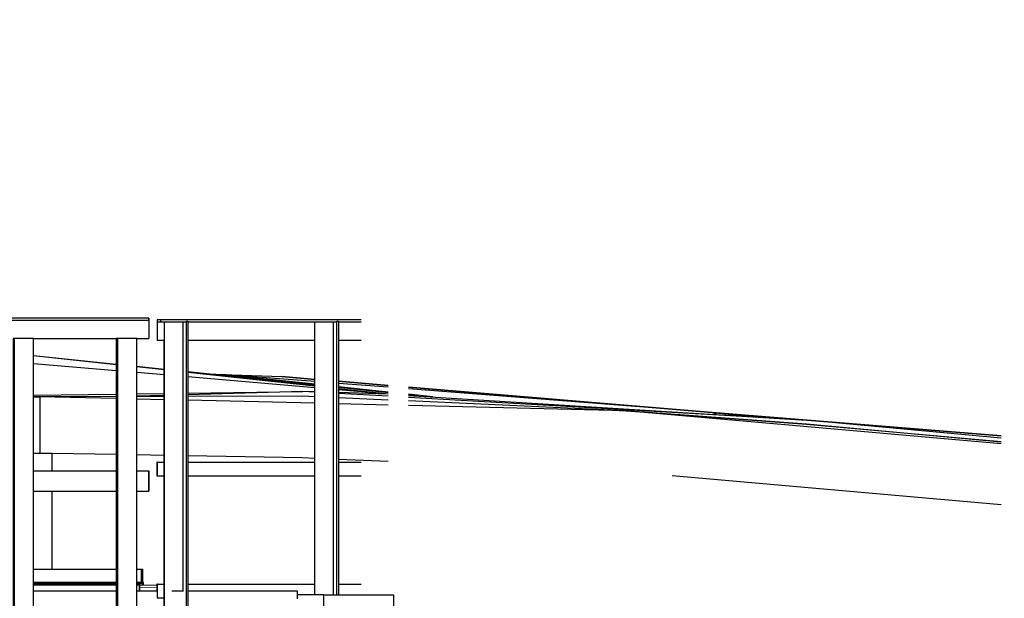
# Model space of a CAD drawing. Extents: x -805 to 3526, y -961 to 1039.
# Tile 110 of 256: x 288.45 to 292.08, y 36.56 to 38.7. Entities that reach past the tile are written whole.
import ezdxf

# ---------------------------------------------------------------- set-up
doc = ezdxf.new("R2010")
doc.units = 0
doc.linetypes.add('AUSGEZOGEN', pattern=[2, 1, 1])
doc.layers.get('0').update_dxf_attribs({"color": 251})
for name, color, linetype, lineweight in [('P-HP-Dorsten 2022 - Ansicht$0$IFCOUT_Oberbau_IFC_RVT-1-Schnitt 8$0$A-GENM', 13, 'Continuous', 9), ('P-HP-Dorsten 2022 - Ansicht$0$VE22-087 - Bf_Dorsten-Hervest ModellRevit2021_rvt-1-Schnitt 8$0$A-FLOR', 192, 'Continuous', 9), ('P-HP-Dorsten 2022 - Ansicht$0$VE22-087 - Bf_Dorsten-Hervest ModellRevit2021_rvt-1-Schnitt 8$0$A-FLOR-HRAL', 11, 'Continuous', 9), ('P-HP-Dorsten 2022 - Ansicht$0$VE22-087 - Bf_Dorsten-Hervest ModellRevit2021_rvt-1-Schnitt 8$0$A-WALL', 113, 'Continuous', 9), ('P-HP-Dorsten 2022 - Ansicht$0$VE22-087 - Bf_Dorsten-Hervest ModellRevit2021_rvt-1-Schnitt 8$0$S-BEAM', 12, 'Continuous', 9), ('TTK-B-Bestand', 252, 'Continuous', 35), ('TTK-P-Treppe unten', 12, 'Continuous', 25)]:
    doc.layers.add(name, color=color, linetype=linetype, lineweight=lineweight)
doc.layers.add('TTK-P-Bahnsteig', color=12, linetype='Continuous')
doc.layers.add('TTK-P-TEXT', color=12, linetype='AUSGEZOGEN')
doc.styles.add('AKG DIN 6776', font='AKG_DIN67.TTF')
doc.dimstyles.new('TTK$6', dxfattribs={"dimtxt": 2.5, "dimasz": 2.5, "dimexe": 3.5, "dimexo": 0.1, "dimgap": 1, "dimtad": 1, "dimzin": 0, "dimtxsty": 'AKG DIN 6776', "dimblk": 'OBLIQUE', "dimcen": -0.09, "dimdle": 3, "dimse1": 1, "dimse2": 1, "dimclrd": 256, "dimclre": 256, "dimclrt": 256, "dimadec": 3, "dimazin": 0, "dimtfac": 1, "dimtofl": 0, "dimtmove": 0, "dimatfit": 3, "dimldrblk": 'OBLIQUE', "dimfxl": 7, "dimfxlon": 1, "dimtolj": 1, "dimtzin": 0, "dimlwd": -1, "dimlwe": -1, "dimarcsym": 0})

# ---------------------------------------------------------------- blocks, each defined once
blk = doc.blocks.new('*D549')
at = {"layer": 'DEFPOINTS', "color": 0}
for p in [(1594.653, 36.7397), (1594.3062, 36.5752), (8.2233, 0)]:
    blk.add_point(p, dxfattribs=at)
at = {"layer": 'TTK-B-Bestand', "insert": (1594.1093, 36.9835), "char_height": 0.25, "attachment_point": 5, "style": 'AKG DIN 6776'}
blk.add_mtext('\\A1;36,588', dxfattribs=at)
blk = doc.blocks.new('_OBLIQUE')
at = {"color": 0, "linetype": 'ByBlock'}
blk.add_line((-0.5, -0.5), (0.5, 0.5), dxfattribs=at)
blk = doc.blocks.new('*D548')
at = {"layer": 'DEFPOINTS', "color": 0}
for p in [(1585.5366, 36.7706), (1585.0459, 36.614), (-0.8681, 0.0309)]:
    blk.add_point(p, dxfattribs=at)
at = {"layer": 'TTK-B-Bestand', "insert": (1585.0178, 37.0144), "char_height": 0.25, "attachment_point": 5, "style": 'AKG DIN 6776'}
blk.add_mtext('\\A1;36,621', dxfattribs=at)
blk = doc.blocks.new('*D546')
at = {"layer": 'DEFPOINTS', "color": 0}
for p in [(1248.9571, 37.4519), (1249.0816, 37.3335), (0, 0)]:
    blk.add_point(p, dxfattribs=at)
at = {"layer": 'TTK-P-Treppe unten', "insert": (1249.4133, 37.6958), "char_height": 0.25, "attachment_point": 5, "style": 'AKG DIN 6776'}
blk.add_mtext('\\A1;37,33', dxfattribs=at)
blk = doc.blocks.new('*D545')
at = {"layer": 'DEFPOINTS', "color": 0}
for p in [(1259.6018, 37.4765), (1259.6991, 37.3874), (0.198, 0.0396)]:
    blk.add_point(p, dxfattribs=at)
at = {"layer": 'TTK-P-Treppe unten', "insert": (1259.1455, 37.7204), "char_height": 0.25, "attachment_point": 5, "style": 'AKG DIN 6776'}
blk.add_mtext('\\A1;37,35', dxfattribs=at)
blk = doc.blocks.new('*D543')
at = {"layer": 'DEFPOINTS', "color": 0}
for p in [(859.6449, 36.5698), (860.128, 36.5698), (-0.7156, 0.0247)]:
    blk.add_point(p, dxfattribs=at)
at = {"layer": 'TTK-P-TEXT', "insert": (860.5843, 36.8136), "char_height": 0.25, "attachment_point": 5, "style": 'AKG DIN 6776'}
blk.add_mtext('\\A1;36,55', dxfattribs=at)
blk = doc.blocks.new('*D541')
at = {"layer": 'DEFPOINTS', "color": 0}
for p in [(868.7985, 36.6417), (869.2816, 36.6417), (8.438, 0.0966)]:
    blk.add_point(p, dxfattribs=at)
at = {"layer": 'TTK-B-Bestand', "insert": (869.7378, 36.8855), "char_height": 0.25, "attachment_point": 5, "style": 'AKG DIN 6776'}
blk.add_mtext('\\A1;36,55', dxfattribs=at)
blk = doc.blocks.new('*D540')
at = {"layer": 'DEFPOINTS', "color": 0}
for p in [(1239.4124, 37.4656), (1239.2481, 37.3256), (-4.9372, 1.7943)]:
    blk.add_point(p, dxfattribs=at)
at = {"layer": 'TTK-P-Treppe unten', "insert": (1238.8681, 37.7095), "char_height": 0.25, "attachment_point": 5, "style": 'AKG DIN 6776', "bg_fill": 3, "box_fill_scale": 1.1, "bg_fill_color": 256, "bg_fill_true_color": 13158600, "bg_fill_transparency": 0}
blk.add_mtext('\\A1;37,329', dxfattribs=at)
blk = doc.blocks.new('P-HP-Dorsten 2022 - Ansicht$0$VE22-087 - Bf_Dorsten-Hervest ModellRevit2021_rvt-1-Schnitt 8$0$IPEv Träger - IPEv 1000-14633589-Schnitt 8')
at = {"layer": 'P-HP-Dorsten 2022 - Ansicht$0$VE22-087 - Bf_Dorsten-Hervest ModellRevit2021_rvt-1-Schnitt 8$0$S-BEAM', "color": 250, "lineweight": 25}
for p, q in [((-47974, 36610.5), (-48278.5, 36610.5)), ((-47888.8, 36610.5), (-47898.5, 36610.5)), ((-47886.7, 36610.5), (-47888.8, 36610.5)), ((-47888.8, 36610.5), (-47888.8, 36590.3)), ((-47886.7, 36590.3), (-47886.7, 36610.5))]:
    blk.add_line(p, q, dxfattribs=at)
blk = doc.blocks.new('P-HP-Dorsten 2022 - Ansicht$0$VE22-087 - Bf_Dorsten-Hervest ModellRevit2021_rvt-1-Schnitt 8$0$Geländer - Pfoster L Profil 75mm-V55-Schnitt 8')
at = {"layer": 'P-HP-Dorsten 2022 - Ansicht$0$VE22-087 - Bf_Dorsten-Hervest ModellRevit2021_rvt-1-Schnitt 8$0$A-FLOR-HRAL', "color": 250, "lineweight": 25}
for p, q in [((-47969, 37520.3), (-47974, 37520.3)), ((-47974, 37520.3), (-47974, 36395.3)), ((-47968.5, 37520.3), (-47969, 37520.3)), ((-47969, 36395.3), (-47969, 37520.3)), ((-47898.5, 37520.3), (-47968.5, 37520.3)), ((-47968.5, 36395.3), (-47968.5, 37520.3)), ((-47898.5, 37520.3), (-47898.5, 37520.3)), ((-47898.5, 36395.3), (-47898.5, 37520.3)), ((-47974, 36395.3), (-47969, 36395.3)), ((-47969, 36395.3), (-47968.5, 36395.3)), ((-47968.5, 36395.3), (-47898.5, 36395.3)), ((-47898.5, 36395.3), (-47898.5, 36395.3))]:
    blk.add_line(p, q, dxfattribs=at)
blk = doc.blocks.new('P-HP-Dorsten 2022 - Ansicht$0$VE22-087 - Bf_Dorsten-Hervest ModellRevit2021_rvt-1-Schnitt 8$0$Geländer - Geländer-14735908-Schnitt 8')
at = {"layer": 'P-HP-Dorsten 2022 - Ansicht$0$VE22-087 - Bf_Dorsten-Hervest ModellRevit2021_rvt-1-Schnitt 8$0$A-FLOR-HRAL', "color": 250, "lineweight": 25}
for p, q in [((-47853.9, 37595.3), (-57509.7, 37595.3)), ((-57509.7, 37588.3), (-47853.9, 37588.3)), ((-47853.9, 37595.3), (-47853.9, 37588.3)), ((-47853.4, 37595.3), (-47853.9, 37595.3)), ((-47853.9, 37588.3), (-47853.5, 37588.3)), ((-47853.5, 37588.3), (-47853.5, 37520.3)), ((-47853.4, 37588.3), (-47853.4, 37595.3)), ((-48278.5, 37520.3), (-47974, 37520.3)), ((-47898.5, 37520.3), (-47853.5, 37520.3)), ((-47853.5, 37520.3), (-47853.4, 37520.3)), ((-48278.5, 37032.8), (-47974, 37032.8)), ((-47898.5, 37032.8), (-47853.5, 37032.8)), ((-47853.4, 37032.8), (-47853.5, 37032.8)), ((-47853.5, 37032.8), (-47853.5, 36957.8)), ((-47853.4, 36957.8), (-47853.4, 37032.8)), ((-48278.5, 36957.8), (-47974, 36957.8)), ((-47898.5, 36957.8), (-47853.5, 36957.8)), ((-47853.5, 36957.8), (-47853.4, 36957.8))]:
    blk.add_line(p, q, dxfattribs=at)
for p in [(-380, 0), (0, 0)]:
    blk.add_blockref('P-HP-Dorsten 2022 - Ansicht$0$VE22-087 - Bf_Dorsten-Hervest ModellRevit2021_rvt-1-Schnitt 8$0$Geländer - Pfoster L Profil 75mm-V55-Schnitt 8', p)

msp = doc.modelspace()

# ---------------------------------------------------------------- linework, layer by layer
at = {"layer": 'P-HP-Dorsten 2022 - Ansicht$0$IFCOUT_Oberbau_IFC_RVT-1-Schnitt 8$0$A-GENM', "color": 251, "lineweight": 5}
for p, q in [((288.8048, 36.6113), (288.5003, 36.6118)), ((288.955, 36.611), (288.8803, 36.6111)), ((288.955, 36.6034), (288.8922, 36.6018))]:
    msp.add_line(p, q, dxfattribs=at)
at = {"layer": 'P-HP-Dorsten 2022 - Ansicht$0$VE22-087 - Bf_Dorsten-Hervest ModellRevit2021_rvt-1-Schnitt 8$0$A-FLOR', "color": 251, "lineweight": 25}
for p, q in [((288.8048, 37.4253), (288.5003, 37.4571)), ((288.8048, 37.4239), (288.5003, 37.4567)), ((288.8048, 37.4017), (288.5003, 37.4278)), ((288.9814, 37.4068), (288.8803, 37.4174)), ((288.9814, 37.4049), (288.8803, 37.4158)), ((288.9814, 37.3866), (288.8803, 37.3952)), ((289.5366, 37.3488), (289.0685, 37.3977)), ((289.5366, 37.3451), (289.0685, 37.3955)), ((289.5366, 37.339), (289.0685, 37.3791)), ((289.1098, 37.3934), (289.1941, 37.3883)), ((289.5366, 37.3519), (289.1941, 37.3883)), ((289.1941, 37.3883), (289.4156, 37.3803)), ((289.5366, 37.3618), (289.1941, 37.3883)), ((289.4156, 37.3803), (289.5366, 37.3702)), ((289.5366, 37.3702), (289.4156, 37.3803)), ((289.6238, 37.363), (289.8077, 37.3477)), ((289.8077, 37.3477), (289.6238, 37.363)), ((289.4933, 37.3256), (289.0685, 37.3136)), ((289.0685, 37.3196), (289.4933, 37.3256)), ((289.5366, 37.3242), (289.4933, 37.3256)), ((289.5366, 37.3231), (289.4933, 37.3256)), ((289.8077, 37.3408), (289.6238, 37.3551)), ((289.8077, 37.323), (289.6238, 37.3426)), ((289.8077, 37.3204), (289.6238, 37.3397)), ((289.8077, 37.3159), (289.6238, 37.3357)), ((289.8077, 37.3158), (289.6238, 37.3316)), ((289.8829, 37.3415), (291.0018, 37.2484)), ((291.0018, 37.2484), (289.8829, 37.3415)), ((291.0018, 37.2484), (289.8829, 37.335)), ((288.5003, 37.3116), (288.8048, 37.3159)), ((288.5192, 37.3057), (288.5003, 37.3062)), ((288.5003, 37.3052), (288.523, 37.3058)), ((288.523, 37.3058), (288.5003, 37.3051)), ((288.8048, 37.3065), (288.523, 37.3058)), ((288.523, 37.3058), (288.523, 37.0964)), ((288.8048, 37.2991), (288.523, 37.3058)), ((288.8803, 37.317), (288.9814, 37.3184)), ((288.9814, 37.3111), (288.8803, 37.3082)), ((288.9814, 37.3069), (288.8803, 37.3066)), ((288.9814, 37.2949), (288.8803, 37.2973)), ((289.4933, 37.308), (289.0685, 37.3071)), ((289.5366, 37.2817), (289.0685, 37.2928)), ((289.5366, 37.3061), (289.4933, 37.308)), ((289.8077, 37.3156), (289.6238, 37.3214)), ((289.8077, 37.3076), (289.6238, 37.3181)), ((289.8077, 37.2939), (289.6238, 37.3022)), ((289.9727, 37.3054), (289.8829, 37.315)), ((289.9197, 37.3087), (289.8829, 37.3126)), ((289.8829, 37.311), (291.3505, 37.2196)), ((291.3505, 37.2196), (289.8829, 37.3033)), ((290.6823, 37.2544), (289.8829, 37.2905)), ((289.8077, 37.2752), (289.6238, 37.2796)), ((290.6823, 37.2544), (289.8829, 37.2735)), ((290.6339, 37.2566), (290.6851, 37.2544)), ((292.0678, 37.1321), (290.6823, 37.2544)), ((291.3505, 37.2042), (290.6823, 37.2544)), ((290.6851, 37.2544), (290.6823, 37.2544)), ((290.6851, 37.2544), (291.3505, 37.2042)), ((291.0018, 37.2484), (292.0678, 37.1619)), ((291.0186, 37.2403), (291.0018, 37.2484)), ((291.0018, 37.2484), (291.1666, 37.231)), ((292.0678, 37.1619), (291.0018, 37.2484)), ((291.117, 37.2391), (292.0678, 37.1631)), ((292.0678, 37.1532), (291.3505, 37.2196)), ((291.3505, 37.2042), (292.0678, 37.1412)), ((292.0678, 37.139), (291.3505, 37.2042)), ((288.5003, 36.6703), (288.8048, 36.6703)), ((288.8803, 36.6703), (288.8967, 36.6703)), ((288.8967, 36.6703), (288.9023, 36.6703)), ((288.8967, 36.6703), (288.8967, 36.6203)), ((288.9023, 36.6203), (288.9023, 36.6703)), ((288.8048, 36.6203), (288.5003, 36.6203)), ((288.8967, 36.6203), (288.8803, 36.6203)), ((288.9023, 36.6203), (288.8967, 36.6203)), ((288.5003, 36.5903), (288.8048, 36.5903)), ((288.8803, 36.5903), (288.9559, 36.5903)), ((289.0103, 36.5903), (289.0526, 36.5903)), ((289.0685, 36.5903), (289.4721, 36.5903)), ((289.4721, 36.5903), (289.4721, 36.5603))]:
    msp.add_line(p, q, dxfattribs=at)
at = {"layer": 'P-HP-Dorsten 2022 - Ansicht$0$VE22-087 - Bf_Dorsten-Hervest ModellRevit2021_rvt-1-Schnitt 8$0$A-FLOR-HRAL', "color": 251, "lineweight": 25}
for p, q in [((288.9692, 37.5892), (288.9559, 37.5892)), ((288.9559, 37.5892), (288.9559, 37.5142)), ((288.9572, 37.5142), (288.9572, 37.5822)), ((288.9572, 37.5822), (288.9692, 37.5822)), ((288.9692, 37.5822), (288.9692, 37.5892)), ((289.7077, 37.5892), (288.9692, 37.5892)), ((288.9692, 37.5822), (289.0627, 37.5822)), ((288.9823, 36.3892), (288.9823, 37.5822)), ((289.0512, 36.5903), (289.0512, 37.5822)), ((289.0627, 37.5842), (289.0636, 37.5842)), ((289.0636, 37.5842), (289.0685, 37.5842)), ((289.0636, 36.3892), (289.0636, 37.5842)), ((289.0685, 37.5842), (289.0685, 36.3892)), ((289.0685, 37.5822), (289.618, 37.5822)), ((289.5375, 36.5753), (289.5375, 37.5822)), ((289.6064, 36.5753), (289.6064, 37.5822)), ((289.618, 37.5842), (289.6188, 37.5842)), ((289.6188, 37.5842), (289.6238, 37.5842)), ((289.6188, 36.5753), (289.6188, 37.5842)), ((289.6238, 37.5842), (289.6238, 36.5753)), ((289.6238, 37.5822), (289.7077, 37.5822)), ((288.9559, 37.5142), (288.9572, 37.5142)), ((288.9572, 37.5142), (288.9823, 37.5142)), ((288.9814, 36.3892), (288.9814, 37.5142)), ((289.0685, 37.5142), (289.5375, 37.5142)), ((289.5366, 36.5753), (289.5366, 37.5142)), ((289.6238, 37.5142), (289.7079, 37.5142)), ((288.955, 37.0642), (288.955, 37.0142)), ((288.9568, 37.0642), (288.955, 37.0642)), ((288.9568, 37.0142), (288.9568, 37.0642)), ((288.9568, 37.0642), (288.9814, 37.0642)), ((289.0685, 37.0642), (289.5366, 37.0642)), ((289.6238, 37.0642), (289.7079, 37.0642)), ((288.955, 37.0142), (288.9568, 37.0142)), ((288.9568, 37.0142), (288.9814, 37.0142)), ((289.0685, 37.0142), (289.5366, 37.0142)), ((289.6238, 37.0142), (289.7079, 37.0142)), ((288.955, 36.6142), (288.955, 36.5903)), ((288.9568, 36.6142), (288.955, 36.6142)), ((288.9568, 36.5642), (288.9568, 36.6142)), ((288.9568, 36.6142), (288.9814, 36.6142)), ((289.0685, 36.6142), (289.5366, 36.6142)), ((289.6238, 36.6142), (289.7079, 36.6142)), ((288.9559, 36.5642), (288.9568, 36.5642)), ((288.9568, 36.5642), (288.9814, 36.5642)), ((289.4721, 36.5642), (289.4736, 36.5642))]:
    msp.add_line(p, q, dxfattribs=at)
at = {"layer": 'P-HP-Dorsten 2022 - Ansicht$0$VE22-087 - Bf_Dorsten-Hervest ModellRevit2021_rvt-1-Schnitt 8$0$A-WALL', "color": 251, "lineweight": 25}
for p, q in [((288.5688, 37.0964), (288.5003, 37.0964)), ((288.8048, 37.0924), (288.5688, 37.0964)), ((288.5689, 37.0328), (288.5689, 37.0964)), ((288.9814, 37.0893), (288.8803, 37.0911)), ((289.4921, 37.0805), (289.0685, 37.0878)), ((289.5366, 37.0786), (289.4921, 37.0805)), ((289.8077, 37.067), (289.6238, 37.0749)), ((292.0678, 36.9071), (290.8544, 37.0142)), ((288.5689, 36.6703), (288.5689, 36.9578)), ((289.5703, 36.5753), (289.4736, 36.5753)), ((289.5703, 35.0035), (289.5703, 36.5753)), ((289.5703, 36.5753), (289.8269, 36.5753)), ((289.8269, 36.5753), (289.8269, 36.3153))]:
    msp.add_line(p, q, dxfattribs=at)
at = {"layer": 'P-HP-Dorsten 2022 - Ansicht$0$VE22-087 - Bf_Dorsten-Hervest ModellRevit2021_rvt-1-Schnitt 8$0$S-BEAM', "color": 251, "lineweight": 25}
for p, q in [((288.8048, 36.6153), (288.5003, 36.6153)), ((288.9011, 36.6153), (288.8803, 36.6153)), ((288.9029, 36.6153), (288.9011, 36.6153)), ((288.9011, 36.6153), (288.9011, 36.6111)), ((288.9037, 36.6203), (288.9023, 36.6203)), ((288.9029, 36.6111), (288.9029, 36.6153)), ((288.9056, 36.6203), (288.9037, 36.6203)), ((288.9037, 36.6203), (288.9037, 36.6111)), ((288.9056, 36.6111), (288.9056, 36.6203))]:
    msp.add_line(p, q, dxfattribs=at)

# ---------------------------------------------------------------- block references
at = {"layer": 'P-HP-Dorsten 2022 - Ansicht$0$VE22-087 - Bf_Dorsten-Hervest ModellRevit2021_rvt-1-Schnitt 8$0$A-FLOR-HRAL', "color": 251, "lineweight": 25, "xscale": 0.001, "yscale": 0.001, "zscale": 0.001}
msp.add_blockref('P-HP-Dorsten 2022 - Ansicht$0$VE22-087 - Bf_Dorsten-Hervest ModellRevit2021_rvt-1-Schnitt 8$0$Geländer - Geländer-14735908-Schnitt 8', (336.7788, 0), dxfattribs=at)
at = {"layer": 'P-HP-Dorsten 2022 - Ansicht$0$VE22-087 - Bf_Dorsten-Hervest ModellRevit2021_rvt-1-Schnitt 8$0$S-BEAM', "color": 251, "lineweight": 25, "xscale": 0.001, "yscale": 0.001, "zscale": 0.001}
msp.add_blockref('P-HP-Dorsten 2022 - Ansicht$0$VE22-087 - Bf_Dorsten-Hervest ModellRevit2021_rvt-1-Schnitt 8$0$IPEv Träger - IPEv 1000-14633589-Schnitt 8', (336.7788, 0), dxfattribs=at)

# ---------------------------------------------------------------- dimensions: what is measured, and where the dimension line sits
at = {"layer": 'TTK-B-Bestand', "color": 251}
for feature_location, offset, origin, text, picture, middle in [((1585.0459, 36.614), (0.4461, 0.1576), (-0.8681, 0.0309), '36,621', '*D548', (1585.0178, 37.0144)), ((1594.3062, 36.5752), (0.2947, 0.1656), (8.2233, 0), '36,588', '*D549', (1594.1093, 36.9835))]:
    dim = msp.add_ordinate_dim(feature_location=feature_location, offset=offset, dtype=0, origin=origin, text=text, dimstyle='TTK$6', override={"dimscale": 0, "dimdec": 3, "dimtmove": 1, "dimfxlon": 0}, dxfattribs=at)
    dim.commit()
    dim.dimension.update_dxf_attribs({"geometry": picture, "text_midpoint": middle})
dim = msp.add_ordinate_dim(feature_location=(868.7985, 36.6417), offset=(0.4831, 0), dtype=0, origin=(8.438, 0.0966), dimstyle='TTK$6', override={"dimscale": 0, "dimfxlon": 0}, dxfattribs=at)
dim.commit()
dim.dimension.update_dxf_attribs({"geometry": '*D541', "text_midpoint": (869.7378, 36.8855)})
at = {"layer": 'TTK-P-TEXT', "color": 251}
dim = msp.add_ordinate_dim(feature_location=(859.6449, 36.5698), offset=(0.4831, 0), dtype=0, origin=(-0.7156, 0.0247), dimstyle='TTK$6', override={"dimscale": 0, "dimfxlon": 0}, dxfattribs=at)
dim.commit()
dim.dimension.update_dxf_attribs({"geometry": '*D543', "text_midpoint": (860.5843, 36.8136)})
at = {"layer": 'TTK-P-Treppe unten', "color": 251}
for feature_location, offset, origin, picture, middle in [((1259.6991, 37.3874), (-0.0973, 0.0891), (0.198, 0.0396), '*D545', (1259.1455, 37.7204)), ((1249.0816, 37.3335), (-0.1245, 0.1184), (0, 0), '*D546', (1249.4133, 37.6958))]:
    dim = msp.add_ordinate_dim(feature_location=feature_location, offset=offset, dtype=0, origin=origin, dimstyle='TTK$6', override={"dimscale": 0}, dxfattribs=at)
    dim.commit()
    dim.dimension.update_dxf_attribs({"geometry": picture, "text_midpoint": middle})

# ---------------------------------------------------------------- next in the draw order: dimensions: what is measured, and where the dimension line sits
dim = msp.add_ordinate_dim(feature_location=(1239.2481, 37.3256), offset=(0.1119, 0.1412), dtype=0, origin=(-4.9372, 1.7943), text='37,329', dimstyle='TTK$6', override={"dimscale": 0, "dimtfill": 1}, dxfattribs=at)
dim.commit()
dim.dimension.update_dxf_attribs({"geometry": '*D540', "text_midpoint": (1238.8681, 37.7095)})

# ---------------------------------------------------------------- next in the draw order: linework, layer by layer
at = {"layer": 'TTK-P-Bahnsteig', "color": 251}
msp.add_circle((473.7851, 39.1322), 1000, dxfattribs=at)

doc.saveas('drawing.dxf')
